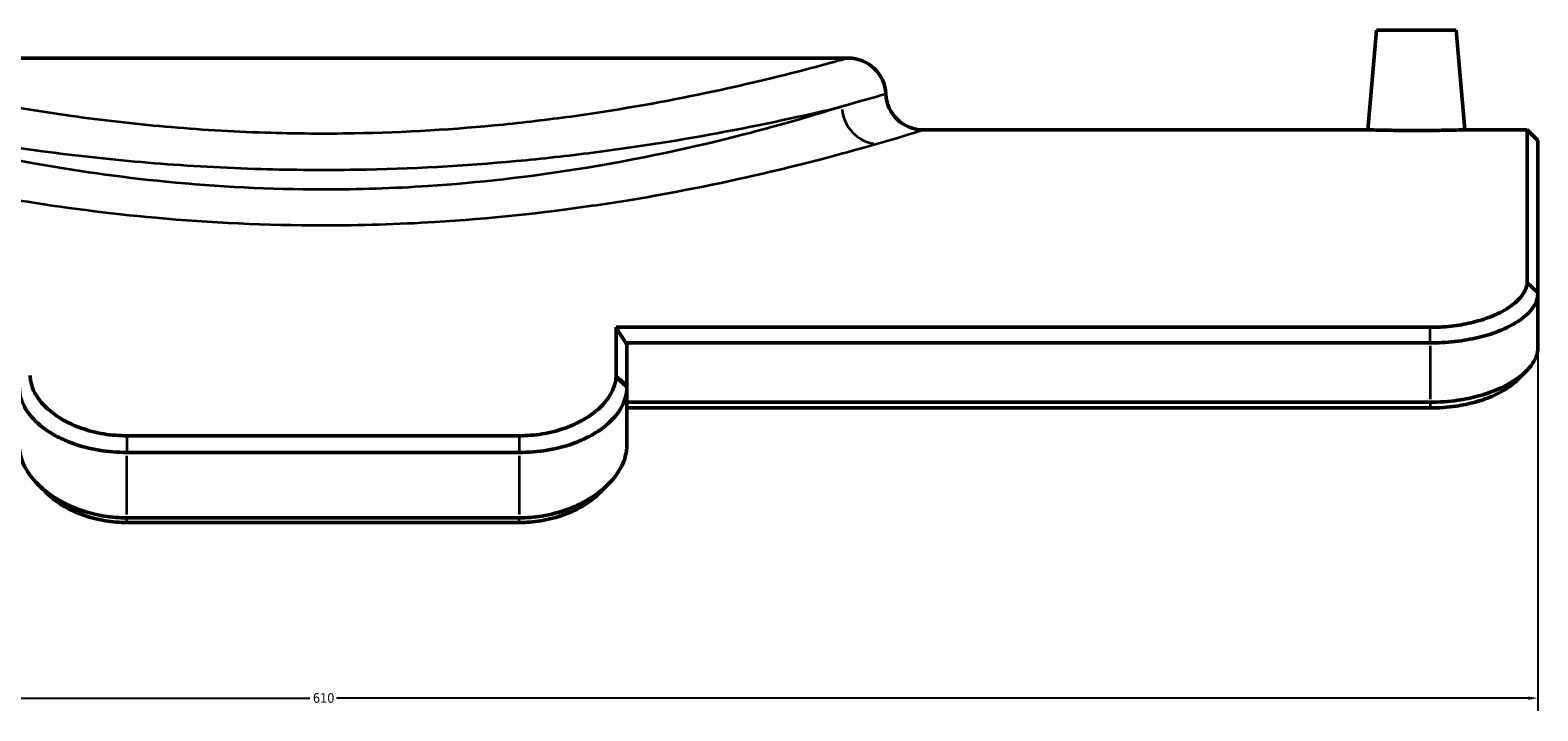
# Model space of a CAD drawing. Header units: millimetres. Extents: x -495 to 1547, y -584 to 1085.
# Tile 9 of 13: x 1135 to 1513, y 165 to 335. Entities that reach past the tile are written whole.
import ezdxf

# ---------------------------------------------------------------- set-up
doc = ezdxf.new("R2010")
doc.units = ezdxf.units.MM
for name, color, linetype, lineweight in [('Dimension (ANSI)', 7, 'Continuous', 25), ('Visible (ANSI)', 7, 'Continuous', 50), ('Visible Narrow (ANSI)', 7, 'Continuous', 35)]:
    doc.layers.add(name, color=color, linetype=linetype, lineweight=lineweight)
doc.styles.add('Note Text (ANSI)', font='tahoma.ttf')
doc.dimstyles.new('Default - mm (ANSI)', dxfattribs={"dimtxt": 2.4, "dimasz": 2.5, "dimexe": 3.175, "dimexo": 1.6002, "dimgap": 0.8, "dimtad": 0, "dimtoh": 1, "dimdec": 0, "dimrnd": 1e-08, "dimzin": 4, "dimdsep": 46, "dimtxsty": 'Note Text (ANSI)', "dimcen": 0.09, "dimdle": 10, "dimclrd": 256, "dimclre": 256, "dimclrt": 5, "dimadec": 1, "dimazin": 1, "dimtfac": 1.27, "dimtofl": 0, "dimtmove": 0, "dimatfit": 3, "dimfxl": 1, "dimtolj": 1, "dimtzin": 4, "dimlwd": -1, "dimlwe": -1, "dimarcsym": 0})

# ---------------------------------------------------------------- blocks, each defined once
blk = doc.blocks.new('*D7')
at = {"layer": 'Defpoints', "color": 0, "transparency": 16777216}
for p in [(903.49, 269.86), (1513.49, 269.86), (1513.49, 167.87)]:
    blk.add_point(p, dxfattribs=at)
at = {"layer": 'Dimension (ANSI)', "transparency": 16777216}
for p, q in [((903.49, 268.26), (903.49, 164.69)), ((1513.49, 268.26), (1513.49, 164.69)), ((905.99, 167.87), (1205.13, 167.87)), ((1510.99, 167.87), (1211.86, 167.87))]:
    blk.add_line(p, q, dxfattribs=at)
for points in [[(905.99, 168.29), (905.99, 167.45), (903.49, 167.87)], [(1510.99, 168.29), (1510.99, 167.45), (1513.49, 167.87)]]:
    blk.add_solid(points, dxfattribs=at)
at = {"layer": 'Dimension (ANSI)', "color": 5, "transparency": 16777216, "insert": (1205.93, 169.12), "char_height": 2.4, "attachment_point": 1, "style": 'Note Text (ANSI)'}
blk.add_mtext('\\A1;610', dxfattribs=at)

msp = doc.modelspace()

# ---------------------------------------------------------------- linework, layer by layer
at = {"layer": 'Visible (ANSI)'}
for p, q in [((1472.99, 335.43), (1470.81, 310.43)), ((1472.99, 335.43), (1492.99, 335.43)), ((1492.99, 335.43), (1495.18, 310.43)), ((1340.37, 328.43), (1076.61, 328.43)), ((1470.81, 310.43), (1359.19, 310.43)), ((1510.79, 310.43), (1495.18, 310.43)), ((1510.79, 272.34), (1510.79, 310.43)), ((1513.49, 307.73), (1510.79, 310.43)), ((1513.49, 307.73), (1513.49, 269.86)), ((1513.49, 269.39), (1513.49, 269.86)), ((1513.49, 255.63), (1513.49, 269.39)), ((1486.49, 260.9), (1282.04, 260.9)), ((1282.04, 248.85), (1282.04, 260.9)), ((1284.45, 256.99), (1486.49, 256.99)), ((1284.74, 256.66), (1284.74, 246.51)), ((1284.74, 245.74), (1284.74, 246.51)), ((1284.74, 231.13), (1284.74, 245.74)), ((1486.49, 242.09), (1284.74, 242.09)), ((1284.74, 240.66), (1486.49, 240.66)), ((1257.74, 233.69), (1159.24, 233.69)), ((1159.24, 229.5), (1257.74, 229.5)), ((1257.74, 213.09), (1159.24, 213.09)), ((1159.24, 211.94), (1257.74, 211.94))]:
    msp.add_line(p, q, dxfattribs=at)
for centre, start, end in [((1340.37, 319.01), 2.5554, 90), ((1359.19, 319.85), 182.5554, 270)]:
    msp.add_arc(centre, 9.42, start, end, dxfattribs=at)
for points, knots in [([(1482.99, 310.27), (1481.46, 310.27), (1479.83, 310.28), (1476.82, 310.31), (1475.45, 310.33), (1473.29, 310.37), (1472.35, 310.39), (1471.11, 310.42), (1470.81, 310.43), (1470.81, 310.43)], [0, 0, 0, 0, 0.45942, 0.45942, 0.918841, 0.918841, 1.378142, 1.378142, 1.837443, 1.837443, 1.837443, 1.837443]), ([(1495.18, 310.43), (1495.18, 310.43), (1494.87, 310.42), (1493.63, 310.39), (1492.7, 310.37), (1490.53, 310.33), (1489.16, 310.31), (1486.16, 310.28), (1484.52, 310.27), (1482.99, 310.27)], [5.512329, 5.512329, 5.512329, 5.512329, 5.971629, 5.971629, 6.43093, 6.43093, 6.890351, 6.890351, 7.349771, 7.349771, 7.349771, 7.349771]), ([(1510.77, 271.91), (1510.75, 271.62), (1510.69, 271.32), (1510.27, 269.83), (1509.46, 268.6), (1507.09, 266.39), (1505.6, 265.4), (1503.91, 264.56), (1503.33, 264.27), (1502.73, 264), (1501.43, 263.46), (1500.74, 263.21), (1499.33, 262.74), (1498.62, 262.53), (1496.35, 261.93), (1494.72, 261.6), (1491.26, 261.1), (1489.41, 260.96), (1487.23, 260.91), (1486.86, 260.9), (1486.49, 260.9)], [12.847244, 12.847244, 12.847244, 12.847244, 13.0874, 13.0874, 14.021115, 14.021115, 14.870951, 14.870951, 14.870951, 15.158916, 15.158916, 15.446881, 15.446881, 15.720786, 15.720786, 16.282656, 16.282656, 16.886029, 16.886029, 17.010628, 17.010628, 17.010628, 17.010628]), ([(1486.49, 256.99), (1486.93, 256.99), (1487.37, 256.99), (1489.95, 257.05), (1492.13, 257.23), (1496.18, 257.81), (1498.06, 258.2), (1500.65, 258.9), (1501.47, 259.15), (1503.06, 259.69), (1503.82, 259.99), (1505.26, 260.6), (1505.93, 260.91), (1506.55, 261.24), (1508.4, 262.2), (1509.97, 263.31), (1512.39, 265.77), (1513.15, 267.12), (1513.46, 268.75), (1513.49, 269.07), (1513.49, 269.39)], [-17.010628, -17.010628, -17.010628, -17.010628, -16.886029, -16.886029, -16.282656, -16.282656, -15.720786, -15.720786, -15.446881, -15.446881, -15.158916, -15.158916, -14.870951, -14.870951, -14.870951, -14.021115, -14.021115, -13.0874, -13.0874, -12.847244, -12.847244, -12.847244, -12.847244]), ([(1510.79, 272.34), (1510.79, 272.27), (1510.79, 272.2), (1510.79, 272.05), (1510.78, 271.98), (1510.77, 271.91)], [12.7312735, 12.7312735, 12.7312735, 12.7312735, 12.7892588, 12.7892588, 12.8472441, 12.8472441, 12.8472441, 12.8472441]), ([(1513.47, 255.13), (1513.44, 254.75), (1513.36, 254.37), (1512.82, 252.54), (1511.82, 251.03), (1508.97, 248.4), (1507.26, 247.24), (1505.33, 246.26), (1504.64, 245.9), (1503.92, 245.57), (1502.36, 244.92), (1501.54, 244.61), (1500, 244.09), (1499.31, 243.88), (1496.96, 243.23), (1495.22, 242.87), (1491.14, 242.26), (1488.77, 242.09), (1486.49, 242.09)], [-21.380329, -21.380329, -21.380329, -21.380329, -21.107824, -21.107824, -20.10181, -20.10181, -19.230525, -19.230525, -19.230525, -18.916578, -18.916578, -18.602631, -18.602631, -18.35924, -18.35924, -17.801902, -17.801902, -17.08072, -17.08072, -17.08072, -17.08072]), ([(1513.49, 255.63), (1513.49, 255.54), (1513.49, 255.46), (1513.48, 255.3), (1513.48, 255.21), (1513.47, 255.13)], [-0.069560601, -0.069560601, -0.069560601, -0.069560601, -0.068216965, -0.068216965, -0.06687333, -0.06687333, -0.06687333, -0.06687333]), ([(1134.97, 248.14), (1134.96, 248.26), (1134.96, 248.38), (1134.95, 248.62), (1134.94, 248.73), (1134.94, 248.85)], [13.0427627, 13.0427627, 13.0427627, 13.0427627, 13.1196064, 13.1196064, 13.1964501, 13.1964501, 13.1964501, 13.1964501]), ([(1159.24, 233.69), (1157.34, 233.69), (1155.37, 233.84), (1151.45, 234.48), (1149.52, 234.99), (1146.56, 236.04), (1145.46, 236.51), (1143.85, 237.31), (1143.29, 237.62), (1142.39, 238.15), (1142.03, 238.39), (1141.67, 238.63), (1139.96, 239.78), (1138.49, 241.1), (1136.08, 244.17), (1135.29, 245.94), (1135.01, 247.79), (1134.99, 247.96), (1134.97, 248.14)], [8.770801, 8.770801, 8.770801, 8.770801, 9.420481, 9.420481, 10.094557, 10.094557, 10.539091, 10.539091, 10.797732, 10.797732, 10.983625, 10.983625, 10.983625, 11.872694, 11.872694, 12.931516, 12.931516, 13.042763, 13.042763, 13.042763, 13.042763]), ([(1282.01, 248.14), (1282, 247.96), (1281.98, 247.79), (1281.7, 245.94), (1280.91, 244.17), (1278.5, 241.1), (1277.03, 239.78), (1275.32, 238.63), (1274.96, 238.39), (1274.59, 238.15), (1273.69, 237.62), (1273.13, 237.31), (1271.53, 236.51), (1270.43, 236.04), (1267.47, 234.99), (1265.53, 234.48), (1261.62, 233.84), (1259.65, 233.69), (1257.74, 233.69)], [13.269891, 13.269891, 13.269891, 13.269891, 13.381138, 13.381138, 14.43996, 14.43996, 15.329029, 15.329029, 15.329029, 15.514922, 15.514922, 15.773563, 15.773563, 16.218097, 16.218097, 16.892173, 16.892173, 17.541853, 17.541853, 17.541853, 17.541853]), ([(1282.04, 248.85), (1282.04, 248.73), (1282.04, 248.62), (1282.03, 248.38), (1282.02, 248.26), (1282.01, 248.14)], [13.116204, 13.116204, 13.116204, 13.116204, 13.1930476, 13.1930476, 13.2698913, 13.2698913, 13.2698913, 13.2698913]), ([(1486.49, 240.66), (1488.62, 240.66), (1490.84, 240.81), (1494.65, 241.37), (1496.26, 241.71), (1498.44, 242.31), (1499.08, 242.51), (1500.49, 242.99), (1501.24, 243.27), (1502.66, 243.87), (1503.31, 244.18), (1503.93, 244.51), (1505.67, 245.42), (1507.18, 246.49), (1508.33, 247.63), (1508.34, 247.65), (1508.36, 247.67)], [17.08072, 17.08072, 17.08072, 17.08072, 17.801902, 17.801902, 18.35924, 18.35924, 18.602631, 18.602631, 18.916578, 18.916578, 19.230525, 19.230525, 19.230525, 20.10181, 20.10181, 20.114713, 20.114713, 20.114713, 20.114713]), ([(1132.24, 245.74), (1132.24, 245.55), (1132.25, 245.36), (1132.38, 243.36), (1133.06, 241.44), (1135.44, 238.06), (1136.95, 236.58), (1138.79, 235.28), (1139.18, 235.01), (1139.58, 234.74), (1140.56, 234.13), (1141.17, 233.78), (1142.96, 232.86), (1144.21, 232.3), (1147.6, 231.07), (1149.87, 230.47), (1154.55, 229.69), (1156.93, 229.5), (1159.24, 229.5)], [-13.042763, -13.042763, -13.042763, -13.042763, -12.931516, -12.931516, -11.872694, -11.872694, -10.983625, -10.983625, -10.983625, -10.797732, -10.797732, -10.539091, -10.539091, -10.094557, -10.094557, -9.420481, -9.420481, -8.770801, -8.770801, -8.770801, -8.770801]), ([(1257.74, 229.5), (1260.05, 229.5), (1262.44, 229.69), (1267.11, 230.47), (1269.39, 231.07), (1272.78, 232.3), (1274.03, 232.86), (1275.81, 233.78), (1276.43, 234.13), (1277.41, 234.74), (1277.81, 235.01), (1278.19, 235.28), (1280.03, 236.58), (1281.55, 238.06), (1283.93, 241.44), (1284.61, 243.36), (1284.74, 245.36), (1284.74, 245.55), (1284.74, 245.74)], [-17.541853, -17.541853, -17.541853, -17.541853, -16.892173, -16.892173, -16.218097, -16.218097, -15.773563, -15.773563, -15.514922, -15.514922, -15.329029, -15.329029, -15.329029, -14.43996, -14.43996, -13.381138, -13.381138, -13.269891, -13.269891, -13.269891, -13.269891]), ([(1284.74, 231.13), (1284.74, 231), (1284.74, 230.86), (1284.73, 230.58), (1284.72, 230.44), (1284.71, 230.3)], [-0.075219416, -0.075219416, -0.075219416, -0.075219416, -0.073426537, -0.073426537, -0.071633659, -0.071633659, -0.071633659, -0.071633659]), ([(1159.24, 213.09), (1157.37, 213.09), (1155.43, 213.24), (1151.34, 213.91), (1149.18, 214.48), (1145.87, 215.69), (1144.63, 216.24), (1142.84, 217.16), (1142.24, 217.5), (1141.21, 218.12), (1140.76, 218.41), (1140.33, 218.71), (1138.37, 220.06), (1136.66, 221.61), (1133.82, 225.17), (1132.84, 227.2), (1132.37, 229.52), (1132.31, 229.91), (1132.28, 230.3)], [-8.838054, -8.838054, -8.838054, -8.838054, -8.232673, -8.232673, -7.532419, -7.532419, -7.069081, -7.069081, -6.811179, -6.811179, -6.605742, -6.605742, -6.605742, -5.679066, -5.679066, -4.59781, -4.59781, -4.373431, -4.373431, -4.373431, -4.373431]), ([(1284.71, 230.3), (1284.67, 229.91), (1284.62, 229.52), (1284.14, 227.2), (1283.16, 225.17), (1280.33, 221.61), (1278.62, 220.06), (1276.66, 218.71), (1276.23, 218.41), (1275.78, 218.12), (1274.75, 217.5), (1274.14, 217.16), (1272.36, 216.24), (1271.11, 215.69), (1267.8, 214.48), (1265.65, 213.91), (1261.55, 213.24), (1259.62, 213.09), (1257.74, 213.09)], [-22.14073, -22.14073, -22.14073, -22.14073, -21.916351, -21.916351, -20.835095, -20.835095, -19.908419, -19.908419, -19.908419, -19.702982, -19.702982, -19.44508, -19.44508, -18.981742, -18.981742, -18.281488, -18.281488, -17.676107, -17.676107, -17.676107, -17.676107]), ([(1138.93, 219.49), (1139.73, 218.68), (1140.64, 217.91), (1141.63, 217.2), (1142.02, 216.93), (1142.43, 216.66), (1143.36, 216.07), (1143.91, 215.75), (1145.55, 214.89), (1146.7, 214.37), (1149.77, 213.24), (1151.79, 212.7), (1155.65, 212.08), (1157.47, 211.94), (1159.24, 211.94)], [6.084686, 6.084686, 6.084686, 6.084686, 6.605742, 6.605742, 6.605742, 6.811179, 6.811179, 7.069081, 7.069081, 7.532419, 7.532419, 8.232673, 8.232673, 8.838054, 8.838054, 8.838054, 8.838054]), ([(1257.74, 211.94), (1259.51, 211.94), (1261.34, 212.08), (1265.2, 212.7), (1267.21, 213.24), (1270.29, 214.37), (1271.44, 214.89), (1273.07, 215.75), (1273.63, 216.07), (1274.56, 216.66), (1274.96, 216.93), (1275.35, 217.2), (1276.35, 217.91), (1277.25, 218.68), (1278.06, 219.49)], [17.676107, 17.676107, 17.676107, 17.676107, 18.281488, 18.281488, 18.981742, 18.981742, 19.44508, 19.44508, 19.702982, 19.702982, 19.908419, 19.908419, 19.908419, 20.429475, 20.429475, 20.429475, 20.429475])]:
    msp.add_open_spline(points, degree=3, knots=knots, dxfattribs=at)
for points in [[(1282.04, 260.9), (1282.85, 259.6), (1283.65, 258.29), (1284.45, 256.99)], [(1510.69, 250), (1509.91, 249.22), (1509.13, 248.45), (1508.36, 247.67)], [(1138.93, 219.49), (1138.25, 220.18), (1137.57, 220.87), (1136.88, 221.55)], [(1280.11, 221.55), (1279.42, 220.87), (1278.74, 220.18), (1278.06, 219.49)]]:
    msp.add_open_spline(points, degree=3, dxfattribs=at)
msp.add_rational_spline([(1284.74, 256.66), (1284.6, 256.82), (1284.45, 256.99)], [1.15850076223, 1.15846925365, 1.15843759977], degree=2, dxfattribs=at)
at = {"layer": 'Visible Narrow (ANSI)'}
for p, q in [((1513.36, 269.52), (1510.91, 271.79)), ((1510.93, 272.21), (1513.36, 269.98)), ((1486.49, 257.18), (1486.49, 260.71)), ((1486.49, 256.24), (1486.49, 242.84)), ((1284.61, 245.86), (1282.15, 248.02)), ((1282.18, 248.73), (1284.61, 246.62)), ((1486.49, 242.02), (1486.49, 240.73)), ((1159.24, 233.48), (1159.24, 229.71)), ((1257.74, 233.48), (1257.74, 229.71)), ((1159.24, 213.91), (1159.24, 228.68)), ((1257.74, 228.68), (1257.74, 213.91)), ((1159.24, 211.99), (1159.24, 213.03)), ((1257.74, 211.99), (1257.74, 213.03))]:
    msp.add_line(p, q, dxfattribs=at)
msp.add_arc((1340.37, 319.01), 9.42, 6.9277, 85.6278, dxfattribs=at)
msp.add_ellipse((1347.41, 316.26), major_axis=(2.65, -9.04), ratio=0.915771, start_param=4.526254, end_param=5.89719, dxfattribs=at)
for points, knots in [([(1340.37, 328.43), (1340.37, 328.43), (1339.95, 328.31), (1337.96, 327.76), (1335.99, 327.21), (1330.53, 325.74), (1327.04, 324.83), (1317.71, 322.52), (1311.51, 321.07), (1294.96, 317.61), (1283.91, 315.58), (1265.98, 313.08), (1259.95, 312.35), (1241.74, 310.52), (1229.07, 309.74), (1208.84, 309.39), (1201.37, 309.45), (1185.48, 309.96), (1177.08, 310.48), (1160.8, 311.91), (1152.93, 312.82), (1130.39, 315.95), (1116.99, 318.56), (1098.96, 322.57), (1092.88, 324.08), (1082.45, 326.78), (1078.76, 327.83), (1076.85, 328.37), (1076.61, 328.43), (1076.61, 328.43)], [-107.122357, -107.122357, -107.122357, -107.122357, -105.251952, -105.251952, -102.639293, -102.639293, -100.02663, -100.02663, -96.812621, -96.812621, -92.50744, -92.50744, -90.45811, -90.45811, -86.497897, -86.497897, -84.200685, -84.200685, -81.558823, -81.558823, -78.916955, -78.916955, -73.578673, -73.578673, -70.010535, -70.010535, -65.670869, -65.670869, -64.273434, -64.273434, -64.273434, -64.273434]), ([(1349.78, 319.43), (1349.78, 319.43), (1349.34, 319.3), (1346.79, 318.54), (1343.5, 317.57), (1338.73, 316.26)], [42.870866, 42.870866, 42.870866, 42.870866, 57.568858, 57.568858, 85.741948, 85.741948, 85.741948, 85.741948]), ([(1208.49, 295.44), (1195.18, 295.44), (1181.87, 296.12), (1157.26, 298.55), (1145.89, 300.2), (1125.65, 303.86), (1116.66, 305.83), (1102.1, 309.38), (1096.22, 310.97), (1086.07, 313.85), (1081.77, 315.16), (1078.26, 316.26)], [0, 0, 0, 0, 3.833173, 3.833173, 7.403505, 7.403505, 10.712747, 10.712747, 13.401216, 13.401216, 16.02118, 16.02118, 16.02118, 16.02118]), ([(1078.26, 316.26), (1078.69, 316.15), (1079.13, 316.05), (1084.63, 314.75), (1091.13, 313.27), (1110.45, 309.33), (1124.81, 306.77), (1148.96, 303.7), (1157.4, 302.81), (1174.83, 301.41), (1183.83, 300.9), (1200.86, 300.4), (1208.86, 300.34), (1230.54, 300.68), (1244.12, 301.45), (1263.62, 303.24), (1270.08, 303.96), (1289.3, 306.41), (1301.14, 308.4), (1318.87, 311.79), (1325.51, 313.22), (1333.9, 315.11), (1336.48, 315.72), (1338.73, 316.26)], [69.690383, 69.690383, 69.690383, 69.690383, 70.010535, 70.010535, 73.578673, 73.578673, 78.916955, 78.916955, 81.558823, 81.558823, 84.200685, 84.200685, 86.497897, 86.497897, 90.45811, 90.45811, 92.50744, 92.50744, 96.812621, 96.812621, 100.02663, 100.02663, 101.705325, 101.705325, 101.705325, 101.705325]), ([(1338.73, 316.26), (1336.02, 315.41), (1332.83, 314.44), (1324.72, 312.07), (1319.56, 310.63), (1302.02, 306.13), (1287.73, 302.95), (1260.19, 298.62), (1247.69, 297.15), (1226.15, 295.73), (1217.32, 295.44), (1208.49, 295.44)], [69.720808, 69.720808, 69.720808, 69.720808, 71.745021, 71.745021, 74.257016, 74.257016, 79.418475, 79.418475, 83.20093, 83.20093, 85.741948, 85.741948, 85.741948, 85.741948]), ([(1347.41, 306.91), (1352.49, 308.37), (1356, 309.45), (1358.72, 310.29), (1359.19, 310.43), (1359.19, 310.43)], [-85.741948, -85.741948, -85.741948, -85.741948, -57.568858, -57.568858, -42.870866, -42.870866, -42.870866, -42.870866]), ([(1284.74, 292.74), (1298.23, 294.94), (1310.44, 297.5), (1326.97, 301.4), (1332.47, 302.81), (1341.12, 305.12), (1344.52, 306.08), (1347.41, 306.91)], [-78.521325, -78.521325, -78.521325, -78.521325, -74.257016, -74.257016, -71.745021, -71.745021, -69.720808, -69.720808, -69.720808, -69.720808]), ([(1132.24, 292.74), (1142.96, 291), (1154.49, 289.49), (1180.09, 287.17), (1194.29, 286.5), (1208.49, 286.5)], [-7.22071, -7.22071, -7.22071, -7.22071, -3.833173, -3.833173, 0, 0, 0, 0]), ([(1208.49, 286.5), (1217.91, 286.5), (1227.32, 286.79), (1250.3, 288.18), (1263.64, 289.61), (1279.01, 291.84), (1281.9, 292.28), (1284.74, 292.74)], [-85.741948, -85.741948, -85.741948, -85.741948, -83.20093, -83.20093, -79.418475, -79.418475, -78.521325, -78.521325, -78.521325, -78.521325])]:
    msp.add_open_spline(points, degree=3, knots=knots, dxfattribs=at)

# ---------------------------------------------------------------- dimensions: what is measured, and where the dimension line sits
at = {"layer": 'Dimension (ANSI)'}
dim = msp.add_linear_dim(base=(1513.49, 167.87), p1=(903.49, 269.86), p2=(1513.49, 269.86), angle=180, dimstyle='Default - mm (ANSI)', override={"dimgap": 0.8, "dimtoh": 0, "dimdec": 0, "dimtol": 0, "dimlim": 0, "dimtp": 0, "dimtm": 0, "dimtdec": 2, "dimatfit": 1}, dxfattribs=at)
dim.commit()
dim.dimension.update_dxf_attribs({"geometry": '*D7', "text_midpoint": (1208.49, 167.87), "dimtype": 160})

doc.saveas('drawing.dxf')
